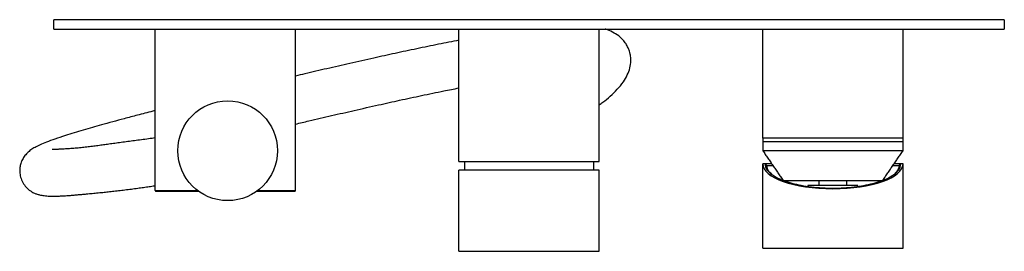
# Model space of a CAD drawing. Header units: millimetres. Extents: x 4075.622 to 4075.938, y 3232.653 to 3232.727.
import ezdxf

# ---------------------------------------------------------------- set-up
doc = ezdxf.new("R2010")
doc.units = ezdxf.units.MM
doc.layers.add('SANINDUSA', color=3, linetype='Continuous')

msp = doc.modelspace()

# ---------------------------------------------------------------- linework, layer by layer
at = {"layer": 'SANINDUSA', "lineweight": -2}
for p, q in [((4075.6327, 3232.72406), (4075.6327, 3232.72706)), ((4075.9377, 3232.72706), (4075.6327, 3232.72706)), ((4075.9377, 3232.72706), (4075.9377, 3232.72406)), ((4075.6327, 3232.72406), (4075.80519, 3232.72406)), ((4075.80519, 3232.72406), (4075.9377, 3232.72406)), ((4075.9052, 3232.68906), (4075.8602, 3232.68906)), ((4075.8602, 3232.68806), (4075.8827, 3232.68806)), ((4075.8827, 3232.68806), (4075.9052, 3232.68806)), ((4075.8827, 3232.68506), (4075.8602, 3232.68506)), ((4075.9052, 3232.68506), (4075.8827, 3232.68506)), ((4075.7627, 3232.68156), (4075.80595, 3232.68156)), ((4075.80524, 3232.68156), (4075.8077, 3232.68156)), ((4075.86095, 3232.68086), (4075.8602, 3232.68086)), ((4075.86308, 3232.68086), (4075.86095, 3232.68086)), ((4075.86145, 3232.68036), (4075.86342, 3232.68036)), ((4075.90199, 3232.68036), (4075.90395, 3232.68036)), ((4075.90445, 3232.68086), (4075.90233, 3232.68086)), ((4075.9052, 3232.68086), (4075.90445, 3232.68086)), ((4075.80595, 3232.67882), (4075.7627, 3232.67882)), ((4075.8077, 3232.67882), (4075.80524, 3232.67882)), ((4075.8667, 3232.67556), (4075.8987, 3232.67556)), ((4075.8827, 3232.67386), (4075.8747, 3232.67386)), ((4075.8782, 3232.67556), (4075.8782, 3232.67386)), ((4075.8907, 3232.67386), (4075.8827, 3232.67386)), ((4075.8872, 3232.67386), (4075.8872, 3232.67556)), ((4075.6652, 3232.67231), (4075.6788, 3232.67231)), ((4075.69813, 3232.67231), (4075.7102, 3232.67231)), ((4075.7627, 3232.65282), (4075.8077, 3232.65282)), ((4075.80524, 3232.65282), (4075.8077, 3232.65282)), ((4075.8602, 3232.65386), (4075.9052, 3232.65386))]:
    msp.add_line(p, q, dxfattribs=at)
at = {"layer": 'SANINDUSA'}
for p, q in [((4075.6652, 3232.67231), (4075.6652, 3232.72406)), ((4075.7102, 3232.67231), (4075.7102, 3232.72406)), ((4075.7627, 3232.68156), (4075.7627, 3232.72406)), ((4075.8077, 3232.68156), (4075.8077, 3232.72406)), ((4075.8602, 3232.68906), (4075.8602, 3232.72406)), ((4075.9052, 3232.68906), (4075.9052, 3232.72406)), ((4075.8602, 3232.65386), (4075.8602, 3232.68086)), ((4075.9052, 3232.65386), (4075.9052, 3232.68086)), ((4075.7627, 3232.65282), (4075.7627, 3232.67882)), ((4075.8077, 3232.65282), (4075.8077, 3232.67882))]:
    msp.add_line(p, q, dxfattribs=at)
at = {"layer": 'SANINDUSA', "lineweight": -2}
msp.add_circle((4075.68846, 3232.68506), 0.016, dxfattribs=at)
for centre, start, end in [((4075.66545, 3232.67231), 180, 270), ((4075.70995, 3232.67231), 270, 0)]:
    msp.add_arc(centre, 0.00025, start, end, dxfattribs=at)
msp.add_ellipse((4075.8827, 3232.68086), major_axis=(0.0225, 0), ratio=0.355556, start_param=3.141593, end_param=6.283185, dxfattribs=at)
for points, knots in [([(4075.8077, 3232.69973), (4075.80809, 3232.70001), (4075.80927, 3232.70084), (4075.81121, 3232.70244), (4075.81349, 3232.70463), (4075.8154, 3232.70696), (4075.81676, 3232.70927), (4075.81759, 3232.71144), (4075.81787, 3232.7133), (4075.81785, 3232.71462), (4075.81778, 3232.71533), (4075.81765, 3232.71611), (4075.8174, 3232.71705), (4075.81698, 3232.71816), (4075.81629, 3232.7194), (4075.8153, 3232.72069), (4075.81442, 3232.72144), (4075.81395, 3232.72184)], [0, 0, 0, 0, 0.067803, 0.205283, 0.333771, 0.453429, 0.551576, 0.64245, 0.724281, 0.746718, 0.768411, 0.78984, 0.817244, 0.852348, 0.894805, 0.944189, 1, 1, 1, 1]), ([(4075.81395, 3232.72184), (4075.81331, 3232.72227), (4075.81212, 3232.72307), (4075.81053, 3232.7238), (4075.80966, 3232.72404), (4075.80958, 3232.72406)], [0, 0, 0, 0, 0.511193, 0.955592, 1, 1, 1, 1]), ([(4075.7627, 3232.72048), (4075.76054, 3232.72006), (4075.75613, 3232.7192), (4075.74925, 3232.71777), (4075.74231, 3232.71629), (4075.73514, 3232.71472), (4075.72784, 3232.71309), (4075.72044, 3232.71139), (4075.71461, 3232.71004), (4075.71123, 3232.70924), (4075.7102, 3232.709)], [0, 0, 0, 0, 0.133534, 0.272561, 0.406411, 0.534443, 0.679601, 0.814777, 0.943986, 1, 1, 1, 1]), ([(4075.7102, 3232.69359), (4075.71165, 3232.69393), (4075.71553, 3232.69485), (4075.72183, 3232.69632), (4075.72928, 3232.69803), (4075.73658, 3232.69968), (4075.74379, 3232.70127), (4075.7508, 3232.70277), (4075.75718, 3232.7041), (4075.76108, 3232.70487), (4075.7627, 3232.70519)], [0, 0, 0, 0, 0.079503, 0.212888, 0.347597, 0.49333, 0.6226, 0.758288, 0.899608, 1, 1, 1, 1]), ([(4075.6652, 3232.69793), (4075.66494, 3232.69786), (4075.66297, 3232.69736), (4075.65962, 3232.69648), (4075.65534, 3232.69534), (4075.65147, 3232.6943), (4075.64806, 3232.69336), (4075.64491, 3232.69247), (4075.64197, 3232.69161), (4075.63906, 3232.69074), (4075.63591, 3232.68976), (4075.63295, 3232.68878), (4075.63033, 3232.68783), (4075.62828, 3232.68697), (4075.62667, 3232.68617), (4075.62539, 3232.68539), (4075.62423, 3232.68444), (4075.62323, 3232.68332), (4075.6225, 3232.68205), (4075.62205, 3232.68095), (4075.62173, 3232.67933), (4075.62174, 3232.67777), (4075.62211, 3232.67606), (4075.62293, 3232.67438), (4075.62401, 3232.67309), (4075.62526, 3232.67207), (4075.6263, 3232.67152), (4075.6272, 3232.67117), (4075.62818, 3232.67089), (4075.62911, 3232.67071), (4075.63003, 3232.6706), (4075.63094, 3232.67053), (4075.63193, 3232.67049), (4075.6331, 3232.67049), (4075.63444, 3232.67053), (4075.63598, 3232.67061), (4075.63756, 3232.67071), (4075.63911, 3232.67084), (4075.64058, 3232.67097), (4075.64192, 3232.67109), (4075.6431, 3232.6712), (4075.64412, 3232.6713), (4075.64503, 3232.67139), (4075.64595, 3232.67148), (4075.64693, 3232.67157), (4075.64818, 3232.67169), (4075.64971, 3232.67185), (4075.65155, 3232.67205), (4075.6535, 3232.67227), (4075.65553, 3232.67251), (4075.65758, 3232.67278), (4075.65958, 3232.67305), (4075.66148, 3232.67331), (4075.66325, 3232.67357), (4075.66448, 3232.67375), (4075.66511, 3232.67384), (4075.6652, 3232.67386)], [0, 0, 0, 0, 0.002339, 0.017467, 0.031358, 0.044213, 0.057996, 0.069836, 0.083083, 0.097897, 0.114487, 0.139087, 0.163316, 0.186483, 0.208282, 0.228196, 0.245424, 0.259614, 0.270923, 0.279855, 0.285374, 0.291698, 0.299538, 0.308151, 0.316623, 0.324913, 0.337378, 0.351299, 0.367662, 0.386632, 0.403481, 0.422141, 0.442711, 0.46529, 0.494209, 0.522049, 0.548214, 0.572539, 0.594873, 0.61508, 0.633045, 0.648666, 0.6626, 0.677156, 0.692524, 0.70872, 0.73589, 0.765225, 0.7968, 0.82978, 0.864798, 0.899327, 0.932574, 0.964455, 0.99489, 1, 1, 1, 1]), ([(4075.6652, 3232.68915), (4075.66487, 3232.6891), (4075.6638, 3232.68896), (4075.66196, 3232.68871), (4075.65971, 3232.68841), (4075.65751, 3232.68812), (4075.65536, 3232.68783), (4075.65329, 3232.68755), (4075.65134, 3232.68729), (4075.6495, 3232.68704), (4075.64771, 3232.68679), (4075.64592, 3232.68655), (4075.64411, 3232.68631), (4075.6423, 3232.6861), (4075.64048, 3232.68591), (4075.63865, 3232.68575), (4075.63688, 3232.68564), (4075.63533, 3232.68555), (4075.63401, 3232.6855), (4075.63303, 3232.68546), (4075.63219, 3232.68547), (4075.63215, 3232.68545), (4075.63213, 3232.68544)], [0, 0, 0, 0, 0.028218, 0.091873, 0.152394, 0.209841, 0.266809, 0.320575, 0.371228, 0.41886, 0.464498, 0.512941, 0.564638, 0.619303, 0.676614, 0.736188, 0.794738, 0.850098, 0.896239, 0.940034, 0.981552, 1, 1, 1, 1]), ([(4075.86095, 3232.68086), (4075.86096, 3232.68069), (4075.86098, 3232.6802), (4075.86131, 3232.67926), (4075.86224, 3232.67808), (4075.86389, 3232.67685), (4075.86576, 3232.67593), (4075.8679, 3232.67512), (4075.87021, 3232.67444), (4075.87331, 3232.6738), (4075.87666, 3232.67335), (4075.88013, 3232.6731), (4075.88363, 3232.67305), (4075.88705, 3232.6732), (4075.89036, 3232.67354), (4075.89346, 3232.67405), (4075.89582, 3232.67462), (4075.898, 3232.67529), (4075.89994, 3232.67604), (4075.90184, 3232.67707), (4075.9033, 3232.67822), (4075.90428, 3232.6795), (4075.90439, 3232.6804), (4075.90445, 3232.68086)], [0, 0, 0, 0, 0.020921, 0.06282, 0.119435, 0.175201, 0.232614, 0.260067, 0.311949, 0.362432, 0.414403, 0.464334, 0.512543, 0.562148, 0.610419, 0.658683, 0.708235, 0.733386, 0.783807, 0.834219, 0.885844, 0.942132, 1, 1, 1, 1]), ([(4075.86095, 3232.68086), (4075.86104, 3232.68077), (4075.8612, 3232.68061), (4075.86137, 3232.68044), (4075.86145, 3232.68036)], [0, 0, 0, 0, 0.499991, 1, 1, 1, 1]), ([(4075.86305, 3232.67757), (4075.86285, 3232.67773), (4075.86243, 3232.67807), (4075.86174, 3232.679), (4075.86158, 3232.67978), (4075.86145, 3232.68036)], [0, 0, 0, 0, 0.188493, 0.389064, 1, 1, 1, 1]), ([(4075.90395, 3232.68036), (4075.90395, 3232.68032), (4075.90395, 3232.68023), (4075.90393, 3232.68011), (4075.9039, 3232.67985), (4075.90375, 3232.67931), (4075.90337, 3232.67853), (4075.90279, 3232.67795), (4075.90253, 3232.6777)], [0, 0, 0, 0, 0.046453, 0.092905, 0.139358, 0.325251, 0.697574, 1, 1, 1, 1]), ([(4075.90395, 3232.68036), (4075.90403, 3232.68044), (4075.9042, 3232.68061), (4075.90437, 3232.68077), (4075.90445, 3232.68086)], [0, 0, 0, 0, 0.499991, 1, 1, 1, 1]), ([(4075.66545, 3232.67206), (4075.6655, 3232.67206), (4075.66559, 3232.67206), (4075.66634, 3232.67206), (4075.66756, 3232.67206), (4075.66928, 3232.67206), (4075.67144, 3232.67206), (4075.67396, 3232.67206), (4075.67655, 3232.67206), (4075.67836, 3232.67206), (4075.67915, 3232.67206)], [0, 0, 0, 0, 0.122816, 0.249885, 0.379957, 0.511583, 0.643209, 0.773281, 0.90035, 1, 1, 1, 1]), ([(4075.69763, 3232.67206), (4075.69796, 3232.67206), (4075.6993, 3232.67206), (4075.70144, 3232.67206), (4075.70396, 3232.67206), (4075.70612, 3232.67206), (4075.70784, 3232.67206), (4075.70907, 3232.67206), (4075.70982, 3232.67206), (4075.70991, 3232.67206), (4075.70995, 3232.67206)], [0, 0, 0, 0, 0.0438561, 0.1787997, 0.3169315, 0.4567145, 0.5964975, 0.7346294, 0.8695729, 1, 1, 1, 1])]:
    msp.add_open_spline(points, degree=3, knots=knots, dxfattribs=at)
for points in [[(4075.8602, 3232.68906), (4075.8602, 3232.68506)], [(4075.9052, 3232.68506), (4075.9052, 3232.68906)], [(4075.8602, 3232.68506), (4075.8667, 3232.67556)], [(4075.8987, 3232.67556), (4075.9052, 3232.68506)], [(4075.76445, 3232.68156), (4075.76445, 3232.67882)], [(4075.80595, 3232.67882), (4075.80595, 3232.68156)], [(4075.86095, 3232.68086), (4075.86145, 3232.68036)], [(4075.86095, 3232.68086), (4075.86095, 3232.68086)], [(4075.86095, 3232.68086), (4075.86095, 3232.68086)], [(4075.90395, 3232.68036), (4075.90445, 3232.68086)], [(4075.90445, 3232.68086), (4075.90445, 3232.68086)], [(4075.8747, 3232.67386), (4075.8747, 3232.67365)], [(4075.8907, 3232.67363), (4075.8907, 3232.67386)]]:
    msp.add_open_spline(points, degree=1, dxfattribs=at)

doc.saveas('drawing.dxf')
